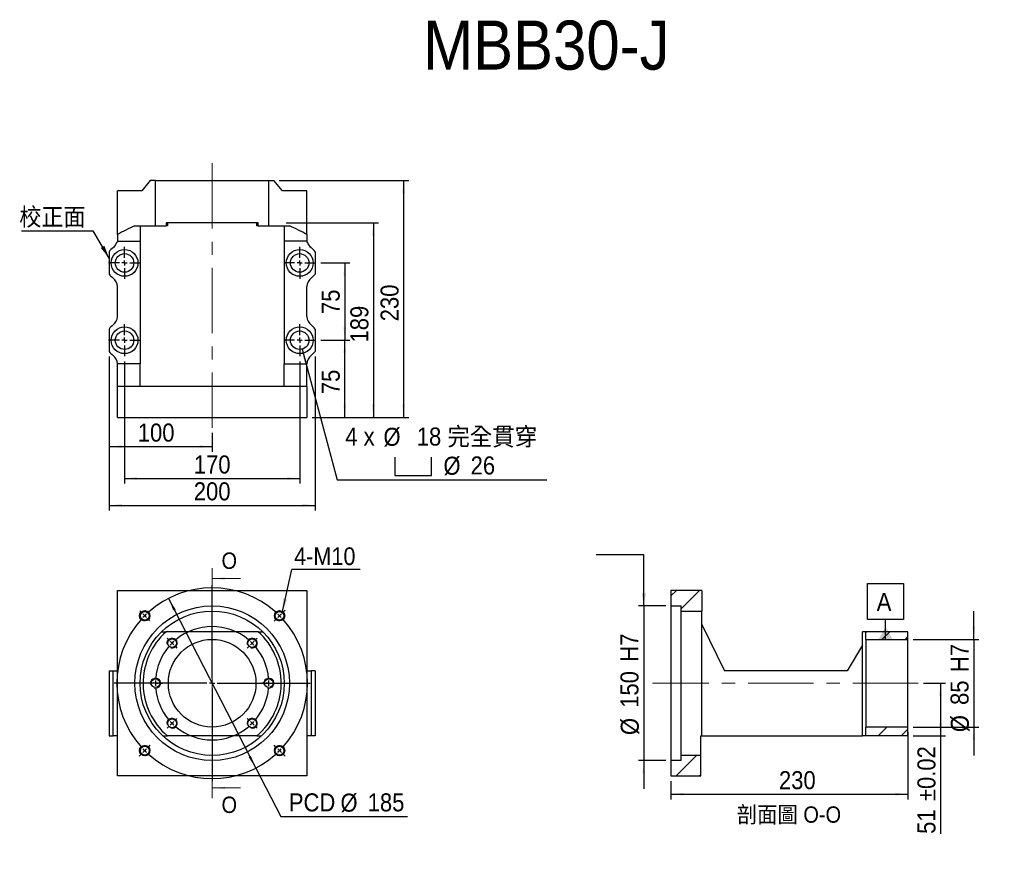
# Model space of a CAD drawing. Header units: millimetres. Extents: x 290 to 1245, y 203 to 1009.
import ezdxf

# ---------------------------------------------------------------- set-up
doc = ezdxf.new("R2010")
doc.units = ezdxf.units.MM
doc.header["$LTSCALE"] = 5
doc.linetypes.add('CENTER', pattern=[10.16, 6.35, -1.27, 1.27, -1.27])
doc.linetypes.add('CENTERX2', pattern=[20.32, 12.7, -2.54, 2.54, -2.54])
doc.layers.add('FORMAT', color=7, linetype='Continuous')
doc.styles.add('SLDTEXTSTYLE0', font='GOTHIC.TTF', dxfattribs={"width": 0.913})
doc.styles.add('SLDTEXTSTYLE1', font='GOTHIC.TTF', dxfattribs={"width": 0.913, "bigfont": 'bigfont'})
doc.styles.get("Standard").update_dxf_attribs({"font": 'GOTHIC.TTF'})
doc.dimstyles.new('SLDDIMSTYLE0', dxfattribs={"dimtxt": 17.5, "dimasz": 12.5, "dimexe": 0, "dimexo": 0.0625, "dimgap": 4.375, "dimtad": 0, "dimtih": 1, "dimtoh": 1, "dimrnd": 1e-09, "dimzin": 12, "dimdsep": 46, "dimtxsty": 'SLDTEXTSTYLE0', "dimsah": 1, "dimcen": 0, "dimadec": 0, "dimazin": 3, "dimtfac": 1, "dimtmove": 0, "dimatfit": 3, "dimfxl": 0, "dimfrac": 2, "dimtolj": 1, "dimtzin": 12, "dimarcsym": 0})
doc.dimstyles.new('SLDDIMSTYLE1', dxfattribs={"dimtxt": 0.18, "dimasz": 12.5, "dimexe": 0, "dimexo": 0.0625, "dimgap": 0, "dimtad": 0, "dimtih": 1, "dimtoh": 1, "dimdec": 0, "dimrnd": 1e-09, "dimzin": 0, "dimdsep": 46, "dimtxsty": 'Standard', "dimsah": 1, "dimcen": 0.09, "dimadec": 0, "dimazin": 0, "dimtfac": 12.5, "dimtdec": 0, "dimtofl": 0, "dimtmove": 0, "dimatfit": 3, "dimfxl": 0, "dimfrac": 2, "dimtolj": 1, "dimtzin": 0, "dimarcsym": 0})
doc.dimstyles.new('SLDDIMSTYLE2', dxfattribs={"dimtxt": 17.5, "dimasz": 12.5, "dimexe": 0, "dimexo": 0.0625, "dimgap": 4.375, "dimtad": 1, "dimrnd": 1e-09, "dimzin": 12, "dimdsep": 46, "dimtxsty": 'SLDTEXTSTYLE0', "dimsah": 1, "dimcen": 0.09, "dimadec": 0, "dimazin": 3, "dimtfac": 1, "dimtofl": 0, "dimtmove": 0, "dimatfit": 3, "dimfxl": 0, "dimfrac": 2, "dimtolj": 1, "dimtzin": 12, "dimarcsym": 0})
doc.dimstyles.new('SLDDIMSTYLE3', dxfattribs={"dimtxt": 17.5, "dimasz": 12.5, "dimexe": 0, "dimexo": 0.0625, "dimgap": 4.375, "dimtad": 1, "dimrnd": 1e-09, "dimzin": 12, "dimdsep": 46, "dimtxsty": 'SLDTEXTSTYLE0', "dimsah": 1, "dimcen": 0.09, "dimadec": 0, "dimazin": 3, "dimtfac": 1, "dimtmove": 0, "dimatfit": 0, "dimfxl": 0, "dimfrac": 2, "dimtolj": 1, "dimtzin": 12, "dimarcsym": 0})
doc.dimstyles.new('SLDDIMSTYLE4', dxfattribs={"dimtxt": 17.5, "dimasz": 12.5, "dimexe": 0, "dimexo": 0.0625, "dimgap": 4.375, "dimtad": 1, "dimrnd": 1e-09, "dimzin": 12, "dimdsep": 46, "dimtxsty": 'SLDTEXTSTYLE0', "dimsah": 1, "dimcen": 0.09, "dimadec": 0, "dimazin": 3, "dimtol": 1, "dimtp": 0.02, "dimtm": 0.02, "dimtfac": 1, "dimtofl": 0, "dimtmove": 0, "dimatfit": 3, "dimfxl": 0, "dimfrac": 2, "dimtolj": 1, "dimarcsym": 0})
doc.dimstyles.new('SLDDIMSTYLE6', dxfattribs={"dimtxt": 17.5, "dimasz": 12.5, "dimexe": 0, "dimexo": 0.0625, "dimgap": 4.375, "dimtad": 0, "dimtih": 1, "dimtoh": 1, "dimdec": 6, "dimrnd": 1e-09, "dimzin": 12, "dimdsep": 46, "dimtxsty": 'SLDTEXTSTYLE0', "dimsah": 1, "dimcen": 0, "dimadec": 0, "dimazin": 3, "dimtfac": 1, "dimtofl": 0, "dimtmove": 0, "dimatfit": 3, "dimfxl": 0, "dimfrac": 2, "dimtolj": 1, "dimtzin": 12, "dimarcsym": 0})

# ---------------------------------------------------------------- blocks, each defined once
blk = doc.blocks.new('_D')
at = {"layer": 'FORMAT', "color": 7}
for p, q in [((434.11, 447.8), (518.65, 283.25)), ((518.65, 283.25), (542.89, 236.07)), ((542.89, 236.07), (666.13, 236.07))]:
    blk.add_line(p, q, dxfattribs=at)
for points in [[(434.11, 447.8), (438.71, 436.11), (440.93, 437.26)], [(518.65, 283.25), (514.05, 294.94), (511.82, 293.8)]]:
    blk.add_solid(points, dxfattribs=at)
at = {"layer": 'FORMAT', "color": 7, "char_height": 17.5, "attachment_point": 1, "style": 'SLDTEXTSTYLE0'}
for s, insert in [('PCD', (550.82, 258.69)), ('%%c', (600.94, 258.42)), ('185', (627.33, 258.69))]:
    blk.add_mtext(s, dxfattribs=dict(at, insert=insert))
blk = doc.blocks.new('SW_NOTE_0')
at = {"layer": 'FORMAT', "color": 0}
blk.add_line((66.22, 0), (0, 0), dxfattribs=at)
at = {"layer": 'FORMAT', "color": 0, "insert": (2.21, 21.46), "char_height": 17.198, "attachment_point": 1, "style": 'SLDTEXTSTYLE0'}
blk.add_mtext('4-M10', dxfattribs=at)
blk = doc.blocks.new('SW_CENTERMARKSYMBOL_0')
at = {"layer": 'FORMAT', "color": 0}
for p, q in [((0, 5), (0, 95)), ((-42.43, 42.43), (-43.66, 43.66)), ((-38.89, 38.89), (-40.66, 40.66)), ((-38.89, 38.89), (-37.12, 37.12)), ((38.89, 38.89), (37.12, 37.12)), ((38.89, 38.89), (40.66, 40.66)), ((42.43, 42.43), (43.66, 43.66)), ((-35.36, 35.36), (-34.12, 34.12)), ((35.36, 35.36), (34.12, 34.12)), ((-5, 0), (-95, 0)), ((-60, 0), (-61.75, 0)), ((-55, 0), (-57.5, 0)), ((-55, 0), (-52.5, 0)), ((-50, 0), (-48.25, 0)), ((0, 0), (-2.5, 0)), ((0, 0), (0, 2.5)), ((0, 0), (0, -2.5)), ((0, 0), (2.5, 0)), ((5, 0), (95, 0)), ((50, 0), (48.25, 0)), ((55, 0), (52.5, 0)), ((55, 0), (57.5, 0)), ((60, 0), (61.75, 0)), ((0, -5), (0, -95)), ((-38.89, -38.89), (-37.12, -37.12)), ((-35.36, -35.36), (-34.12, -34.12)), ((35.36, -35.36), (34.12, -34.12)), ((38.89, -38.89), (37.12, -37.12)), ((-42.43, -42.43), (-43.66, -43.66)), ((-38.89, -38.89), (-40.66, -40.66)), ((38.89, -38.89), (40.66, -40.66)), ((42.43, -42.43), (43.66, -43.66))]:
    blk.add_line(p, q, dxfattribs=at)
for start, end in [(50.20871, 129.79129), (135, 137.60435), (132.39565, 135), (45, 47.60435), (42.39565, 45), (140.20871, 174.79129), (5.20871, 39.79129), (177.39565, 180), (180, 182.60435), (0, 2.60435), (357.39565, 0), (185.20871, 219.79129), (320.20871, 354.79129), (222.39565, 225), (315, 317.60435), (225, 227.60435), (230.20871, 309.79129), (312.39565, 315)]:
    blk.add_arc((0, 0), 55, start, end, dxfattribs=at)
blk = doc.blocks.new('SW_CENTERMARKSYMBOL_1')
at = {"layer": 'FORMAT', "color": 0}
for p, q in [((-134.35, 3.54), (-135.59, 4.77)), ((-130.81, 0), (-132.58, 1.77)), ((-65.41, -60.41), (-65.41, 2.5)), ((0, 0), (-1.77, -1.77)), ((0, 0), (1.77, 1.77)), ((3.54, 3.54), (5.32, 5.32)), ((-130.81, 0), (-129.05, -1.77)), ((-127.28, -3.54), (-126.04, -4.77)), ((-3.54, -3.54), (-5.32, -5.32)), ((-70.41, -65.41), (-133.31, -65.41)), ((-65.41, -65.41), (-67.91, -65.41)), ((-65.41, -65.41), (-65.41, -62.91)), ((-65.41, -65.41), (-65.41, -67.91)), ((-65.41, -65.41), (-62.91, -65.41)), ((-60.41, -65.41), (2.5, -65.41)), ((-65.41, -70.41), (-65.41, -133.31)), ((-130.81, -130.81), (-132.58, -132.58)), ((-130.81, -130.81), (-129.05, -129.05)), ((-127.28, -127.28), (-125.49, -125.49)), ((-3.54, -127.28), (-5.32, -125.49)), ((0, -130.81), (-1.77, -129.05)), ((0, -130.81), (1.77, -132.58)), ((-134.35, -134.35), (-136.14, -136.14)), ((3.54, -134.35), (5.32, -136.14))]:
    blk.add_line(p, q, dxfattribs=at)
for start, end in [(48.09707, 131.90293), (133.45147, 135), (45, 46.54853), (43.45147, 45), (138.09707, 221.90293), (135, 136.54853), (318.09707, 41.90293), (223.45147, 225), (225, 226.54853), (313.45147, 315), (315, 316.54853), (228.09707, 311.90293)]:
    blk.add_arc((-65.41, -65.41), 92.5, start, end, dxfattribs=at)
blk = doc.blocks.new('_D_1')
at = {"layer": 'FORMAT', "color": 7}
for p, q in [((1151.65, 318.03), (1151.65, 252.88)), ((921.65, 270.53), (921.65, 252.88)), ((921.65, 257.88), (1151.65, 257.88))]:
    blk.add_line(p, q, dxfattribs=at)
for points in [[(921.65, 257.88), (934.15, 256.63), (934.15, 259.13)], [(1151.65, 257.88), (1139.15, 259.13), (1139.15, 256.63)]]:
    blk.add_solid(points, dxfattribs=at)
at = {"layer": 'FORMAT', "color": 7, "insert": (1026.49, 280.24), "char_height": 17.5, "attachment_point": 1, "style": 'SLDTEXTSTYLE0'}
blk.add_mtext('230', dxfattribs=at)
blk = doc.blocks.new('_D_2')
at = {"layer": 'FORMAT', "color": 7}
for p, q in [((895.27, 440.53), (895.27, 468.03)), ((916.65, 440.53), (890.27, 440.53)), ((895.27, 440.53), (895.27, 290.53)), ((916.65, 290.53), (890.27, 290.53)), ((895.27, 290.53), (895.27, 263.03))]:
    blk.add_line(p, q, dxfattribs=at)
for points in [[(895.27, 440.53), (896.52, 453.03), (894.02, 453.03)], [(895.27, 290.53), (894.02, 278.03), (896.52, 278.03)]]:
    blk.add_solid(points, dxfattribs=at)
at = {"layer": 'FORMAT', "color": 7, "char_height": 17.5, "attachment_point": 1, "rotation": 90, "style": 'SLDTEXTSTYLE0'}
for s, insert in [(' H7', (872.65, 380.45)), ('150', (872.65, 341.66)), ('%%c', (872.92, 315.26))]:
    blk.add_mtext(s, dxfattribs=dict(at, insert=insert))
blk = doc.blocks.new('_D_3')
at = {"layer": 'FORMAT', "color": 7}
for p, q in [((1166.65, 365.53), (1188.21, 365.53)), ((1183.21, 365.53), (1183.21, 314.53)), ((1156.65, 314.53), (1188.21, 314.53)), ((1183.21, 314.53), (1183.21, 219.36))]:
    blk.add_line(p, q, dxfattribs=at)
for points in [[(1183.21, 365.53), (1181.96, 353.03), (1184.46, 353.03)], [(1183.21, 314.53), (1184.46, 327.03), (1181.96, 327.03)]]:
    blk.add_solid(points, dxfattribs=at)
at = {"layer": 'FORMAT', "color": 7, "char_height": 17.5, "attachment_point": 1, "rotation": 90, "style": 'SLDTEXTSTYLE0'}
for s, insert in [(' ±0.02', (1160.86, 245.22)), ('51', (1160.86, 219.36))]:
    blk.add_mtext(s, dxfattribs=dict(at, insert=insert))
blk = doc.blocks.new('_D_4')
at = {"layer": 'FORMAT', "color": 7}
for p, q in [((1215.61, 408.03), (1215.61, 435.53)), ((1156.65, 408.03), (1220.61, 408.03)), ((1215.61, 408.03), (1215.61, 323.03)), ((1156.65, 323.03), (1220.61, 323.03)), ((1215.61, 323.03), (1215.61, 295.53))]:
    blk.add_line(p, q, dxfattribs=at)
for points in [[(1215.61, 408.03), (1216.86, 420.53), (1214.36, 420.53)], [(1215.61, 323.03), (1214.36, 310.53), (1216.86, 310.53)]]:
    blk.add_solid(points, dxfattribs=at)
at = {"layer": 'FORMAT', "color": 7, "char_height": 17.5, "attachment_point": 1, "rotation": 90, "style": 'SLDTEXTSTYLE0'}
for s, insert in [(' H7', (1192.99, 370.3)), ('85', (1192.99, 344.44)), ('%%c', (1193.26, 318.05))]:
    blk.add_mtext(s, dxfattribs=dict(at, insert=insert))
blk = doc.blocks.new('SW_DATUMTAG_0')
at = {"layer": 'FORMAT', "color": 0}
for p, q in [((-8.87, -3.61), (-8.87, 31.39)), ((-8.87, 31.39), (26.13, 31.39)), ((26.13, 31.39), (26.13, -3.61)), ((26.13, -3.61), (-8.87, -3.61)), ((8.63, -22.85), (8.63, -3.61))]:
    blk.add_line(p, q, dxfattribs=at)
blk.add_solid([(15.63, -22.85), (1.63, -22.85), (8.63, -10.6)], dxfattribs=at)
at = {"layer": 'FORMAT', "color": 0, "insert": (0, 22.35), "char_height": 17.5, "attachment_point": 1, "style": 'SLDTEXTSTYLE0'}
blk.add_mtext('A', dxfattribs=at)
blk = doc.blocks.new('_D_5')
at = {"layer": 'FORMAT', "color": 7}
for p, q in [((376.38, 682.47), (376.38, 590.11)), ((476.38, 608.3), (476.38, 590.11)), ((376.38, 595.11), (476.38, 595.11))]:
    blk.add_line(p, q, dxfattribs=at)
for points in [[(376.38, 595.11), (388.88, 593.86), (388.88, 596.36)], [(476.38, 595.11), (463.88, 596.36), (463.88, 593.86)]]:
    blk.add_solid(points, dxfattribs=at)
at = {"layer": 'FORMAT', "color": 7, "insert": (404.21, 617.46), "char_height": 17.5, "attachment_point": 1, "style": 'SLDTEXTSTYLE0'}
blk.add_mtext('100', dxfattribs=at)
blk = doc.blocks.new('_D_6')
at = {"layer": 'FORMAT', "color": 7}
for p, q in [((391.38, 677.8), (391.38, 559.15)), ((561.38, 677.8), (561.38, 559.15)), ((391.38, 564.15), (561.38, 564.15))]:
    blk.add_line(p, q, dxfattribs=at)
for points in [[(391.38, 564.15), (403.88, 562.9), (403.88, 565.4)], [(561.38, 564.15), (548.88, 565.4), (548.88, 562.9)]]:
    blk.add_solid(points, dxfattribs=at)
at = {"layer": 'FORMAT', "color": 7, "insert": (458.58, 586.5), "char_height": 17.5, "attachment_point": 1, "style": 'SLDTEXTSTYLE0'}
blk.add_mtext('170', dxfattribs=at)
blk = doc.blocks.new('_D_7')
at = {"layer": 'FORMAT', "color": 7}
for p, q in [((376.38, 682.47), (376.38, 533.1)), ((576.38, 682.47), (576.38, 533.1)), ((376.38, 538.1), (576.38, 538.1))]:
    blk.add_line(p, q, dxfattribs=at)
for points in [[(376.38, 538.1), (388.88, 536.85), (388.88, 539.35)], [(576.38, 538.1), (563.88, 539.35), (563.88, 536.85)]]:
    blk.add_solid(points, dxfattribs=at)
at = {"layer": 'FORMAT', "color": 7, "insert": (458.58, 560.45), "char_height": 17.5, "attachment_point": 1, "style": 'SLDTEXTSTYLE0'}
blk.add_mtext('200', dxfattribs=at)
blk = doc.blocks.new('_D_8')
at = {"layer": 'FORMAT', "color": 7}
for p, q in [((581.88, 698.3), (610.04, 698.3)), ((605.04, 623.3), (605.04, 698.3)), ((573.38, 623.3), (610.04, 623.3))]:
    blk.add_line(p, q, dxfattribs=at)
for points in [[(605.04, 698.3), (603.79, 685.8), (606.29, 685.8)], [(605.04, 623.3), (606.29, 635.8), (603.79, 635.8)]]:
    blk.add_solid(points, dxfattribs=at)
at = {"layer": 'FORMAT', "color": 7, "insert": (582.69, 645.96), "char_height": 17.5, "attachment_point": 1, "rotation": 90, "style": 'SLDTEXTSTYLE0'}
blk.add_mtext('75', dxfattribs=at)
blk = doc.blocks.new('_D_9')
at = {"layer": 'FORMAT', "color": 7}
for p, q in [((581.88, 773.3), (610.04, 773.3)), ((605.04, 773.3), (605.04, 698.3)), ((581.88, 698.3), (610.04, 698.3))]:
    blk.add_line(p, q, dxfattribs=at)
for points in [[(605.04, 773.3), (603.79, 760.8), (606.29, 760.8)], [(605.04, 698.3), (606.29, 710.8), (603.79, 710.8)]]:
    blk.add_solid(points, dxfattribs=at)
at = {"layer": 'FORMAT', "color": 7, "insert": (582.69, 723.71), "char_height": 17.5, "attachment_point": 1, "rotation": 90, "style": 'SLDTEXTSTYLE0'}
blk.add_mtext('75', dxfattribs=at)
blk = doc.blocks.new('_D_10')
at = {"layer": 'FORMAT', "color": 7}
for p, q in [((548.38, 812.3), (637.85, 812.3)), ((632.85, 812.3), (632.85, 623.3)), ((573.38, 623.3), (637.85, 623.3))]:
    blk.add_line(p, q, dxfattribs=at)
for points in [[(632.85, 812.3), (631.6, 799.8), (634.1, 799.8)], [(632.85, 623.3), (634.1, 635.8), (631.6, 635.8)]]:
    blk.add_solid(points, dxfattribs=at)
at = {"layer": 'FORMAT', "color": 7, "insert": (610.5, 696.1), "char_height": 17.5, "attachment_point": 1, "rotation": 90, "style": 'SLDTEXTSTYLE0'}
blk.add_mtext('189', dxfattribs=at)
blk = doc.blocks.new('_D_11')
at = {"layer": 'FORMAT', "color": 7}
for p, q in [((541.38, 853.3), (667.18, 853.3)), ((662.18, 853.3), (662.18, 623.3)), ((573.38, 623.3), (667.18, 623.3))]:
    blk.add_line(p, q, dxfattribs=at)
for points in [[(662.18, 853.3), (660.93, 840.8), (663.43, 840.8)], [(662.18, 623.3), (663.43, 635.8), (660.93, 635.8)]]:
    blk.add_solid(points, dxfattribs=at)
at = {"layer": 'FORMAT', "color": 7, "insert": (639.82, 716.66), "char_height": 17.5, "attachment_point": 1, "rotation": 90, "style": 'SLDTEXTSTYLE0'}
blk.add_mtext('230', dxfattribs=at)
blk = doc.blocks.new('SW_SYMBOL_HOLE_SPOT')
at = {"layer": 'FORMAT', "color": 0}
for p, q in [((0, 4375), (0, 375)), ((8000, 375), (8000, 4375)), ((0, 375), (8000, 375))]:
    blk.add_line(p, q, dxfattribs=at)
blk = doc.blocks.new('_D_12')
at = {"layer": 'FORMAT'}
for p, q in [((563.71, 689.61), (597.65, 562.95)), ((597.65, 562.95), (801.17, 562.95))]:
    blk.add_line(p, q, dxfattribs=at)
blk.add_solid([(563.71, 689.61), (565.74, 677.21), (568.15, 677.85)], dxfattribs=at)
at = {"layer": 'FORMAT', "xscale": 0.004470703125, "yscale": 0.004470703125, "zscale": 0.004470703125}
blk.add_blockref('SW_SYMBOL_HOLE_SPOT', (653.63, 565.37), dxfattribs=at)
at = {"layer": 'FORMAT', "char_height": 17.5, "attachment_point": 1}
for s, insert, style in [('4 x ', (605.58, 613.62), 'SLDTEXTSTYLE0'), ('%%c', (642.65, 613.35), 'SLDTEXTSTYLE0'), (' 18 \\M+18AAE\\M+19153\\M+18AD1\\M+190FA', (669.04, 613.62), 'SLDTEXTSTYLE1'), ('%%c', (700.86, 585.3), 'SLDTEXTSTYLE0'), ('26', (727.25, 585.57), 'SLDTEXTSTYLE0')]:
    blk.add_mtext(s, dxfattribs=dict(at, insert=insert, style=style))
blk = doc.blocks.new('SW_NOTE_1')
at = {"layer": 'FORMAT', "color": 0}
blk.add_line((-69.39, 0), (0, 0), dxfattribs=at)
at = {"layer": 'FORMAT', "color": 0, "insert": (-71.62, 22.17), "char_height": 17.1979, "attachment_point": 1, "style": 'SLDTEXTSTYLE1'}
blk.add_mtext('\\M+18D5A\\M+190B3\\M+196CA', dxfattribs=at)
blk = doc.blocks.new('SW_CENTERMARKSYMBOL_2')
at = {"layer": 'FORMAT', "color": 0}
for p, q in [((0, 5), (0, 15.5)), ((-5, 0), (-15.5, 0)), ((0, 0), (-2.5, 0)), ((0, 0), (0, 2.5)), ((0, 0), (0, -2.5)), ((0, 0), (2.5, 0)), ((5, 0), (15.5, 0)), ((0, -5), (0, -15.5))]:
    blk.add_line(p, q, dxfattribs=at)
blk = doc.blocks.new('SW_CENTERMARKSYMBOL_3')
at = {"layer": 'FORMAT', "color": 0}
for p, q in [((0, 5), (0, 15.5)), ((-5, 0), (-15.5, 0)), ((0, 0), (-2.5, 0)), ((0, 0), (0, 2.5)), ((0, 0), (0, -2.5)), ((0, 0), (2.5, 0)), ((5, 0), (15.5, 0)), ((0, -5), (0, -15.5))]:
    blk.add_line(p, q, dxfattribs=at)
blk = doc.blocks.new('SW_CENTERMARKSYMBOL_4')
at = {"layer": 'FORMAT', "color": 0}
for p, q in [((0, 5), (0, 15.5)), ((-5, 0), (-15.5, 0)), ((0, 0), (-2.5, 0)), ((0, 0), (0, 2.5)), ((0, 0), (0, -2.5)), ((0, 0), (2.5, 0)), ((5, 0), (15.5, 0)), ((0, -5), (0, -15.5))]:
    blk.add_line(p, q, dxfattribs=at)
blk = doc.blocks.new('SW_CENTERMARKSYMBOL_5')
at = {"layer": 'FORMAT', "color": 0}
for p, q in [((0, 5), (0, 15.5)), ((-5, 0), (-15.5, 0)), ((0, 0), (-2.5, 0)), ((0, 0), (0, 2.5)), ((0, 0), (0, -2.5)), ((0, 0), (2.5, 0)), ((5, 0), (15.5, 0)), ((0, -5), (0, -15.5))]:
    blk.add_line(p, q, dxfattribs=at)

msp = doc.modelspace()

# ---------------------------------------------------------------- hatches: boundary and pattern name
at = {"layer": 'FORMAT', "linetype": 'Continuous', "lineweight": 18}
h = msp.add_hatch(dxfattribs=at)
h.set_pattern_fill('ANSI31', color=256, scale=5, style=0)
h.paths.add_polyline_path([(951.6493304, 435.5261905), (951.6493304, 455.5261905), (921.6493304, 455.5261905), (921.6493304, 440.5261905), (931.6493304, 440.5261905), (931.6493304, 435.5261905)], flags=0)
h = msp.add_hatch(dxfattribs=at)
h.set_pattern_fill('ANSI31', color=256, scale=5, style=0)
h.paths.add_polyline_path([(1151.6493304, 408.0261905), (1151.6493304, 415.5261905), (1110.6493304, 415.5261905), (1110.6493304, 408.0261905)], flags=0)
h = msp.add_hatch(dxfattribs=at)
h.set_pattern_fill('ANSI31', color=256, scale=5, style=0)
h.paths.add_polyline_path([(1110.6493304, 314.5261905), (1151.6493304, 314.5261905), (1151.6493304, 323.0261905), (1110.6493304, 323.0261905)], flags=0)
h = msp.add_hatch(dxfattribs=at)
h.set_pattern_fill('ANSI31', color=256, scale=5, style=0)
h.paths.add_polyline_path([(931.6493304, 295.5261905), (931.6493304, 290.5261905), (921.6493304, 290.5261905), (921.6493304, 275.5261905), (950.6493304, 275.5261905), (950.6493304, 295.5261905)], flags=0)

# ---------------------------------------------------------------- linework, layer by layer
at = {"color": 7, "linetype": 'Continuous', "lineweight": 25}
for p, q in [((416.3779018, 853.2983929), (408.0432586, 843.2983929)), ((421.3779018, 853.2983929), (416.3779018, 853.2983929)), ((421.3779018, 809.2983929), (421.3779018, 853.2983929)), ((421.3779018, 853.2983929), (531.3779018, 853.2983929)), ((531.3779018, 809.2983929), (531.3779018, 853.2983929)), ((531.3779018, 853.2983929), (536.3779018, 853.2983929)), ((544.712545, 843.2983929), (536.3779018, 853.2983929)), ((384.3779018, 800.8092485), (384.3779018, 843.2983929)), ((408.0432586, 843.2983929), (384.3779018, 843.2983929)), ((568.3779018, 843.2983929), (544.712545, 843.2983929)), ((568.3779018, 800.8092485), (568.3779018, 843.2983929)), ((520.976108, 812.2983929), (431.7796955, 812.2983929)), ((431.7796955, 812.2983929), (431.7796955, 809.2983929)), ((432.9267798, 812.2983929), (432.9267798, 809.2983929)), ((519.8290238, 809.2983929), (519.8290238, 812.2983929)), ((520.976108, 809.2983929), (520.976108, 812.2983929)), ((401.431076, 809.2983929), (421.3779018, 809.2983929)), ((406.3779018, 809.2983929), (406.3779018, 794.2983929)), ((421.3779018, 809.2983929), (431.7796955, 809.2983929)), ((432.9267798, 809.2983929), (431.7796955, 809.2983929)), ((520.976108, 809.2983929), (519.8290238, 809.2983929)), ((520.976108, 809.2983929), (531.3779018, 809.2983929)), ((531.3779018, 809.2983929), (551.3247276, 809.2983929)), ((546.3779018, 809.2983929), (546.3779018, 794.2983929)), ((384.3779018, 793.2983929), (383.9558107, 793.2983929)), ((384.3779018, 800.8092485), (384.3779018, 794.2983929)), ((384.3779018, 794.2983929), (406.3779018, 794.2983929)), ((384.3779018, 794.2983929), (384.3779018, 793.2983929)), ((406.3779018, 794.2983929), (406.3779018, 675.2983929)), ((568.3779018, 794.2983929), (546.3779018, 794.2983929)), ((546.3779018, 794.2983929), (546.3779018, 675.2983929)), ((568.3779018, 800.8092485), (568.3779018, 794.2983929)), ((568.3779018, 794.2983929), (568.3779018, 793.2983929)), ((568.3779018, 793.2983929), (568.7999929, 793.2983929)), ((376.3779018, 784.1265968), (376.3779018, 762.4701889)), ((576.3779018, 784.1265968), (576.3779018, 762.4701889)), ((384.3779018, 721.1730513), (384.3779018, 750.4237344)), ((568.3779018, 721.1730513), (568.3779018, 750.4237344)), ((376.3779018, 709.1265968), (376.3779018, 687.4701889)), ((576.3779018, 709.1265968), (576.3779018, 687.4701889)), ((384.3779018, 675.2983929), (384.3779018, 675.4237344)), ((406.3779018, 675.2983929), (384.3779018, 675.2983929)), ((384.3779018, 653.2983929), (384.3779018, 675.2983929)), ((406.3779018, 653.2983929), (406.3779018, 675.2983929)), ((546.3779018, 675.2983929), (568.3779018, 675.2983929)), ((546.3779018, 653.2983929), (546.3779018, 675.2983929)), ((568.3779018, 675.2983929), (568.3779018, 675.4237344)), ((568.3779018, 653.2983929), (568.3779018, 675.2983929)), ((568.3779018, 653.2983929), (384.3779018, 653.2983929)), ((384.3779018, 623.2983929), (384.3779018, 653.2983929)), ((568.3779018, 653.2983929), (568.3779018, 623.2983929)), ((384.3779018, 623.2983929), (568.3779018, 623.2983929)), ((384.3779018, 455.5261905), (568.3779018, 455.5261905)), ((384.3779018, 275.5261905), (384.3779018, 455.5261905)), ((568.3779018, 455.5261905), (568.3779018, 275.5261905)), ((921.6493304, 455.5261905), (921.6493304, 440.5261905)), ((951.6493304, 455.5261905), (921.6493304, 455.5261905)), ((951.6493304, 455.5261905), (951.6493304, 435.5261905)), ((921.6493304, 440.5261905), (931.6493304, 440.5261905)), ((921.6493304, 440.5261905), (921.6493304, 290.5261905)), ((931.6493304, 435.5261905), (931.6493304, 440.5261905)), ((931.6493304, 435.5261905), (951.6493304, 435.5261905)), ((931.6493304, 295.5261905), (931.6493304, 435.5261905)), ((951.6493304, 365.5261905), (951.6493304, 435.5261905)), ((951.6493304, 422.5261905), (973.6493304, 377.5261905)), ((427.3881069, 415.5261905), (431.7796955, 415.5261905)), ((520.976108, 415.5261905), (431.7796955, 415.5261905)), ((520.976108, 415.5261905), (525.3676966, 415.5261905)), ((1107.6493304, 314.5261905), (1107.6493304, 415.5261905)), ((1110.6493304, 415.5261905), (1107.6493304, 415.5261905)), ((1110.6493304, 408.0261905), (1110.6493304, 415.5261905)), ((1151.6493304, 415.5261905), (1110.6493304, 415.5261905)), ((1151.6493304, 408.0261905), (1151.6493304, 415.5261905)), ((1107.6493304, 402.5261905), (1092.6493304, 377.5261905)), ((1110.6493304, 408.0261905), (1151.6493304, 408.0261905)), ((1110.6493304, 408.0261905), (1110.6493304, 323.0261905)), ((1151.6493304, 323.0261905), (1151.6493304, 408.0261905)), ((376.3779018, 377.5261905), (376.3779018, 314.5261905)), ((376.3779018, 377.5261905), (380.3428141, 377.5261905)), ((380.3428141, 314.5261905), (380.3428141, 377.5261905)), ((380.3428141, 377.5261905), (384.3779018, 377.5261905)), ((568.3779018, 377.5261905), (572.4129895, 377.5261905)), ((572.4129895, 377.5261905), (572.4129895, 314.5261905)), ((576.3779018, 377.5261905), (572.4129895, 377.5261905)), ((576.3779018, 377.5261905), (576.3779018, 314.5261905)), ((1092.6493304, 377.5261905), (973.6493304, 377.5261905)), ((951.6493304, 314.5261905), (951.6493304, 365.5261905)), ((1110.6493304, 314.5261905), (1110.6493304, 323.0261905)), ((1151.6493304, 323.0261905), (1110.6493304, 323.0261905)), ((1151.6493304, 314.5261905), (1151.6493304, 323.0261905)), ((376.3779018, 314.5261905), (380.3428141, 314.5261905)), ((384.3779018, 314.5261905), (380.3428141, 314.5261905)), ((428.4300134, 314.5261905), (432.9267798, 314.5261905)), ((519.8290238, 314.5261905), (432.9267798, 314.5261905)), ((519.8290238, 314.5261905), (524.3257902, 314.5261905)), ((572.4129895, 314.5261905), (568.3779018, 314.5261905)), ((576.3779018, 314.5261905), (572.4129895, 314.5261905)), ((950.6493304, 295.5261905), (950.6493304, 314.5261905)), ((950.6493304, 314.5261905), (951.6493304, 314.5261905)), ((951.6493304, 314.5261905), (1107.6493304, 314.5261905)), ((1110.6493304, 314.5261905), (1107.6493304, 314.5261905)), ((1151.6493304, 314.5261905), (1110.6493304, 314.5261905)), ((921.6493304, 290.5261905), (921.6493304, 275.5261905)), ((931.6493304, 290.5261905), (921.6493304, 290.5261905)), ((950.6493304, 295.5261905), (931.6493304, 295.5261905)), ((931.6493304, 290.5261905), (931.6493304, 295.5261905)), ((950.6493304, 275.5261905), (950.6493304, 295.5261905)), ((568.3779018, 275.5261905), (384.3779018, 275.5261905)), ((921.6493304, 275.5261905), (950.6493304, 275.5261905))]:
    msp.add_line(p, q, dxfattribs=at)
at = {"color": 7, "linetype": 'CENTER', "lineweight": 18}
msp.add_line((476.3779018, 477.1261905), (476.3779018, 253.9261905), dxfattribs=at)
at = {"color": 7, "linetype": 'Continuous', "lineweight": 18}
for p, q in [((503.8779018, 467.1261905), (476.3779018, 467.1261905)), ((503.8779018, 263.9261905), (476.3779018, 263.9261905))]:
    msp.add_line(p, q, dxfattribs=at)
at = {"color": 7, "linetype": 'Continuous', "lineweight": 25}
for centre, radius in [((391.3779018, 773.2983929), 13), ((561.3779018, 773.2983929), 13), ((391.3779018, 773.2983929), 9), ((561.3779018, 773.2983929), 9), ((391.3779018, 698.2983929), 13), ((391.3779018, 698.2983929), 9), ((561.3779018, 698.2983929), 13), ((561.3779018, 698.2983929), 9), ((476.3779018, 365.5261905), 75), ((410.9705245, 430.9335677), 5.025), ((476.3779018, 365.5261905), 70), ((410.9705245, 430.9335677), 4.25), ((541.785279, 430.9335677), 5.025), ((541.785279, 430.9335677), 4.25), ((437.4870288, 404.4170634), 4.25), ((476.3779018, 365.5261905), 42.5), ((515.2687748, 404.4170634), 4.25), ((421.3779018, 365.5261905), 4.25), ((531.3779018, 365.5261905), 4.25), ((437.4870288, 326.6353175), 4.25), ((515.2687748, 326.6353175), 4.25), ((410.9705245, 300.1188132), 5.025), ((410.9705245, 300.1188132), 4.25), ((541.785279, 300.1188132), 5.025), ((541.785279, 300.1188132), 4.25)]:
    msp.add_circle(centre, radius, dxfattribs=at)
for centre, radius, start, end in [((374.3779018, 796.1730513), 10, 306.6190115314, 343.2936993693), ((578.3779018, 796.1730513), 10, 196.7063006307, 233.3809884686), ((391.3779018, 773.2983929), 18.5, 126.6190115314, 144.1752256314), ((561.3779018, 773.2983929), 18.5, 35.8247743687, 53.3809884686), ((391.3779018, 773.2983929), 18.5, 215.8247743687, 233.3809884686), ((374.3779018, 750.4237344), 10, 0, 53.3809884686), ((578.3779018, 750.4237344), 10, 126.6190115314, 180), ((561.3779018, 773.2983929), 18.5, 306.6190115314, 324.1752256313), ((374.3779018, 721.1730513), 10, 306.6190115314, 0), ((578.3779018, 721.1730513), 10, 180, 233.3809884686), ((391.3779018, 698.2983929), 18.5, 126.6190115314, 144.1752256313), ((561.3779018, 698.2983929), 18.5, 35.8247743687, 53.3809884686), ((391.3779018, 698.2983929), 18.5, 215.8247743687, 233.3809884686), ((374.3779018, 675.4237344), 10, 0, 53.3809884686), ((578.3779018, 675.4237344), 10, 126.6190115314, 180), ((561.3779018, 698.2983929), 18.5, 306.6190115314, 324.1752256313), ((476.3779018, 365.5261905), 67, 131.7318170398, 229.5695742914), ((476.3779018, 365.5261905), 67, 310.4304257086, 48.2681829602)]:
    msp.add_arc(centre, radius, start, end, dxfattribs=at)
at = {"color": 7, "linetype": 'Continuous', "lineweight": 18}
for centre in [(410.9705245, 430.9335677), (541.785279, 430.9335677), (437.4870288, 404.4170634), (515.2687748, 404.4170634), (421.3779018, 365.5261905), (531.3779018, 365.5261905), (437.4870288, 326.6353175), (515.2687748, 326.6353175), (410.9705245, 300.1188132), (541.785279, 300.1188132)]:
    msp.add_arc(centre, 5, 255, 195, dxfattribs=at)
at = {"color": 7, "linetype": 'Continuous', "lineweight": 25}
for centre, start_param, end_param in [((520.4125597, 712.8430853), 2.20794679, 2.3187953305), ((432.3432439, 712.8430853), 0.8227973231, 0.9336458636)]:
    msp.add_ellipse(centre, major_axis=(200, 0), ratio=0.6, start_param=start_param, end_param=end_param, dxfattribs=at)
at = {"color": 7, "linetype": 'Continuous', "lineweight": 18}
for points in [[(476.3779018, 467.1261905), (488.8779018, 465.8761905), (488.8779018, 468.3761905)], [(476.3779018, 263.9261905), (488.8779018, 262.6761905), (488.8779018, 265.1761905)]]:
    msp.add_solid(points, dxfattribs=at)
at = {"layer": 'FORMAT', "color": 7, "linetype": 'CENTERX2', "lineweight": 18}
for p, q in [((476.3779018, 870.0894421), (476.3779018, 613.2983929)), ((1161.6493304, 365.5261905), (903.7727718, 365.5261905))]:
    msp.add_line(p, q, dxfattribs=at)

# ---------------------------------------------------------------- block references
at = {"layer": 'FORMAT', "color": 7}
for name, p in [('SW_NOTE_1', (360.8750003, 804.4503959)), ('SW_CENTERMARKSYMBOL_2', (391.3779018, 773.2983929)), ('SW_CENTERMARKSYMBOL_4', (561.3779018, 773.2983929)), ('SW_CENTERMARKSYMBOL_3', (391.3779018, 698.2983929)), ('SW_CENTERMARKSYMBOL_5', (561.3779018, 698.2983929)), ('SW_NOTE_0', (553.75, 475.8789674)), ('SW_CENTERMARKSYMBOL_1', (541.785279, 430.9335677)), ('SW_CENTERMARKSYMBOL_0', (476.3779018, 365.5261905)), ('SW_DATUMTAG_0', (1121.3475708, 430.8720026))]:
    msp.add_blockref(name, p, dxfattribs=at)

# ---------------------------------------------------------------- texts
at = {"color": 7, "linetype": 'Continuous', "char_height": 15.875, "attachment_point": 1, "style": 'SLDTEXTSTYLE0'}
for insert in [(485.4796518, 492.3456905), (485.4796518, 255.528097)]:
    msp.add_mtext('O', dxfattribs=dict(at, insert=insert))
at = {"layer": 'FORMAT', "color": 7, "insert": (681.2224198, 1008.428558), "char_height": 47.625, "attachment_point": 1, "style": 'SLDTEXTSTYLE0'}
msp.add_mtext('MBB30-J', dxfattribs=at)
at = {"layer": 'FORMAT', "insert": (1036.1164897, 246.0540228), "char_height": 15.875, "attachment_point": 2, "style": 'SLDTEXTSTYLE1'}
msp.add_mtext('\\M+19655\\M+196CA\\M+19AA4 O-O', dxfattribs=at)

# ---------------------------------------------------------------- dimensions: what is measured, and where the dimension line sits
at = {"layer": 'FORMAT', "color": 7}
for base, p1, p2, dimstyle, picture, middle in [((662.1753187, 623.2983929), (536.3779018, 853.2983929), (568.3779018, 623.2983929), 'SLDDIMSTYLE2', '_D_11', (662.1753187, 736.0601186)), ((632.8534107, 623.2983929), (543.3779018, 812.2983929), (568.3779018, 623.2983929), 'SLDDIMSTYLE2', '_D_10', (632.8534107, 715.4909222)), ((605.0405067, 698.2983929), (576.8779018, 773.2983929), (576.8779018, 698.2983929), 'SLDDIMSTYLE2', '_D_9', (605.0405067, 736.6368638)), ((605.0405067, 698.2983929), (568.3779018, 623.2983929), (576.8779018, 698.2983929), 'SLDDIMSTYLE2', '_D_8', (605.0405067, 658.8951015)), ((1183.2136185, 314.5261905), (1161.6493304, 365.5261905), (1151.6493304, 314.5261905), 'SLDDIMSTYLE4', '_D_3', (1183.2136185, 264.559247))]:
    dim = msp.add_linear_dim(base=base, p1=p1, p2=p2, angle=90, dimstyle=dimstyle, dxfattribs=at)
    dim.commit()
    dim.dimension.update_dxf_attribs({"geometry": picture, "text_midpoint": middle, "dimtype": 160})
at = {"layer": 'FORMAT'}
dim = msp.add_diameter_dim_2p(p1=(559.0485304, 706.9917253), p2=(563.7072732, 689.6050604), text='4 x <> 完全貫穿\\P{\\fGDT;v}%%c26', dimstyle='SLDDIMSTYLE6', dxfattribs=at)
dim.commit()
dim.dimension.update_dxf_attribs({"geometry": '_D_12', "text_midpoint": (703.3742966, 590.9955795), "dimtype": 163})
at = {"layer": 'FORMAT', "color": 7}
for base, p1, p2, dimstyle, picture, middle in [((476.3779018, 595.1103183), (376.3779018, 687.4701889), (476.3779018, 613.2983929), 'SLDDIMSTYLE3', '_D_5', (423.6068021, 595.1103183)), ((576.3779018, 538.0992268), (376.3779018, 687.4701889), (576.3779018, 687.4701889), 'SLDDIMSTYLE2', '_D_7', (477.9749953, 538.0992268)), ((561.3779018, 564.1506527), (391.3779018, 682.7983929), (561.3779018, 682.7983929), 'SLDDIMSTYLE2', '_D_6', (477.9749953, 564.1506527)), ((1151.6493304, 257.8817958), (921.6493304, 275.5261905), (1151.6493304, 323.0261905), 'SLDDIMSTYLE2', '_D_1', (1045.889812, 257.8817958))]:
    dim = msp.add_linear_dim(base=base, p1=p1, p2=p2, dimstyle=dimstyle, dxfattribs=at)
    dim.commit()
    dim.dimension.update_dxf_attribs({"geometry": picture, "text_midpoint": middle, "dimtype": 160})
for base, p1, p2, picture, middle in [((895.269238, 290.5261905), (921.6493304, 440.5261905), (921.6493304, 290.5261905), '_D_2', (895.269238, 365.5261905)), ((1215.6114376, 323.0261905), (1151.6493304, 408.0261905), (1151.6493304, 323.0261905), '_D_4', (1215.6114376, 361.8467478))]:
    dim = msp.add_linear_dim(base=base, p1=p1, p2=p2, angle=90, text='%%c<> H7', dimstyle='SLDDIMSTYLE3', dxfattribs=at)
    dim.commit()
    dim.dimension.update_dxf_attribs({"geometry": picture, "text_midpoint": middle, "dimtype": 160})
dim = msp.add_diameter_dim_2p(p1=(518.6473862, 283.248972), p2=(434.1084174, 447.803409), text='PCD<>', dimstyle='SLDDIMSTYLE0', dxfattribs=at)
dim.commit()
dim.dimension.update_dxf_attribs({"geometry": '_D', "text_midpoint": (608.4744292, 250.0930543), "dimtype": 163})

# ---------------------------------------------------------------- leaders
for points in [[(376.3779018, 778.0691223), (360.8750003, 804.4503959)], [(895.3282226, 440.5261905), (895.3282226, 490.0514487), (849.1748697, 490.0514487)], [(544.5147854, 435.0256618), (553.75, 475.8789674)]]:
    msp.add_leader(points, dimstyle='SLDDIMSTYLE1', dxfattribs=at)

doc.saveas('drawing.dxf')
